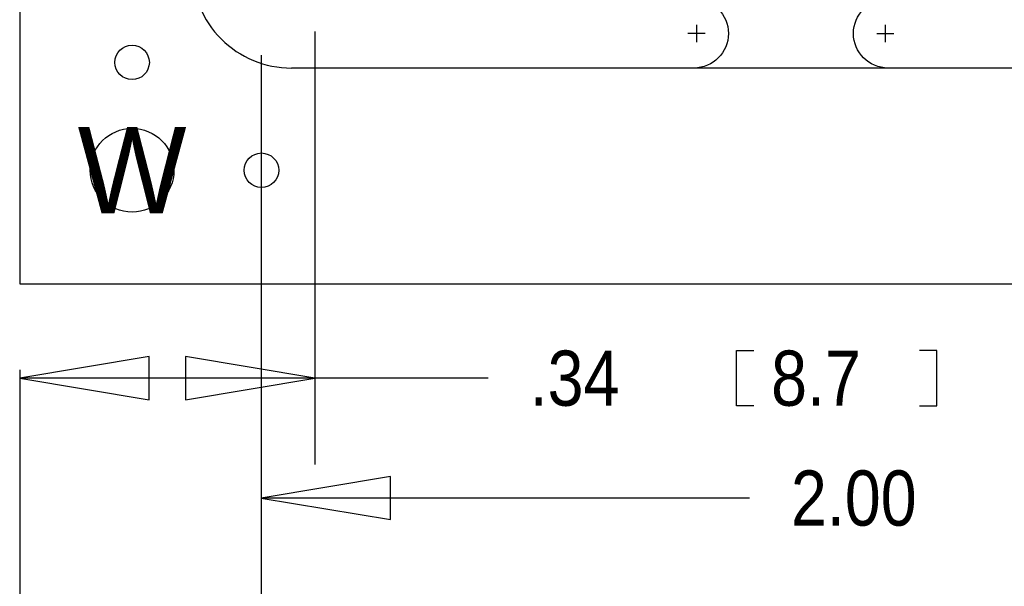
# Model space of a CAD drawing. Extents: x -65 to 355, y -46 to 251.
# Tile 3 of 28: x -9 to 20, y -23 to -6. Entities that reach past the tile are written whole.
import ezdxf
from ezdxf.enums import TextEntityAlignment as Align

# ---------------------------------------------------------------- set-up
doc = ezdxf.new("R2010")
doc.units = 0
for name, color, linetype in [('BG_DIMENSION', 7, 'CONTINUOUS'), ('BG_PANEL', 7, 'CONTINUOUS'), ('MA_NCLEGEND-1-16', 7, 'CONTINUOUS'), ('PIN_BOTTOM', 7, 'CONTINUOUS'), ('PIN_TOP', 7, 'CONTINUOUS')]:
    doc.layers.add(name, color=color, linetype=linetype)

msp = doc.modelspace()

# ---------------------------------------------------------------- linework, layer by layer
at = {"layer": 'BG_DIMENSION'}
for points in [[(-0.3302, -6.7056), (-0.3302, -19.4564)], [(-1.9177, -7.4041), (-1.9177, -27.9146)], [(-1.9177, -7.4041), (-1.9177, -22.987)], [(12.5984, -17.7292), (12.0904, -17.7292), (12.0904, -16.1036), (12.5984, -16.1036)], [(17.4752, -17.7292), (17.9832, -17.7292), (17.9832, -16.1036), (17.4752, -16.1036)], [(-5.215382, -16.2814), (-9.025382, -16.9164), (-5.215382, -17.5514), (-5.215382, -16.2814)], [(-4.1402, -17.5514), (-0.3302, -16.9164), (-4.1402, -16.2814), (-4.1402, -17.5514)], [(-9.025382, -16.675862), (-9.025382, -33.6804)], [(-9.025382, -16.675862), (-9.025382, -19.4564)], [(-0.3302, -16.9164), (-9.025382, -16.9164)], [(4.7752, -16.9164), (-0.3302, -16.9164)], [(1.8923, -19.812), (-1.9177, -20.447), (1.8923, -21.082), (1.8923, -19.812)], [(12.4714, -20.447), (-1.9177, -20.447)]]:
    msp.add_lwpolyline(points, dxfattribs=at)
at = {"layer": 'BG_PANEL'}
msp.add_lwpolyline([(115.942618, -14.135862), (115.942618, 131.660138), (-9.025382, 131.660138), (-9.025382, -14.135862)], close=True, dxfattribs=at)
for points in [[(-3.945382, -4.8641, 0.414214), (-1.024382, -7.7851)], [(10.8331, -5.7531, -1), (10.8331, -7.7851)], [(16.5481, -7.7851, -1), (16.5481, -5.7531)]]:
    msp.add_lwpolyline(points, format="xyb", dxfattribs=at)
for points in [[(10.9093, -6.5151), (10.9093, -7.0231)], [(16.4719, -7.0231), (16.4719, -6.5151)], [(11.1633, -6.7691), (10.6553, -6.7691)], [(16.2179, -6.7691), (16.7259, -6.7691)], [(47.997618, -7.7851), (-1.024382, -7.7851)]]:
    msp.add_lwpolyline(points, dxfattribs=at)
at = {"layer": 'PIN_BOTTOM'}
for centre, radius in [((-5.715, -10.795), 1.2319), ((-1.905, -10.795), 0.508)]:
    msp.add_circle(centre, radius, dxfattribs=at)
at = {"layer": 'PIN_TOP'}
for centre, radius in [((-5.715, -7.62), 0.508), ((-5.715, -10.795), 1.2319)]:
    msp.add_circle(centre, radius, dxfattribs=at)

# ---------------------------------------------------------------- texts
at = {"layer": 'BG_DIMENSION', "width": 0.875}
for s, p in [('.34', (5.9944, -17.7292)), ('8.7', (13.1064, -17.7292)), ('2.00', (13.6906, -21.2598))]:
    msp.add_text(s, height=1.6256, dxfattribs=at).set_placement(p)
at = {"layer": 'MA_NCLEGEND-1-16'}
msp.add_text('W', height=2.54, dxfattribs=at).set_placement((-5.715, -10.795), align=Align.MIDDLE_CENTER)

doc.saveas('drawing.dxf')
